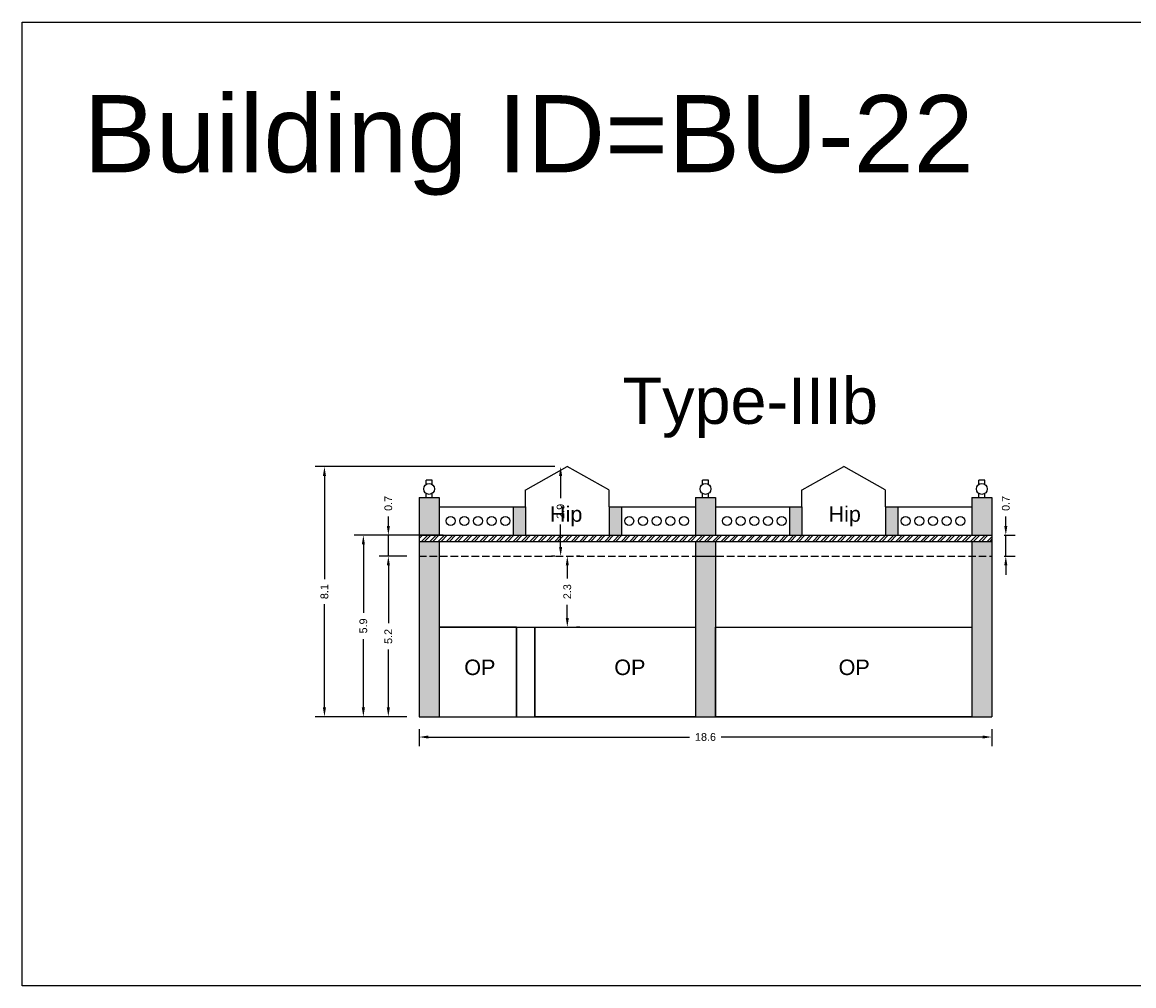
# Model space of a CAD drawing. Header units: metres. Extents: x 3416649 to 3417093, y -6712874 to -6712690.
# Tile 8 of 45: x 3416693 to 3416729, y -6712798 to -6712766. Entities that reach past the tile are written whole.
import ezdxf

# ---------------------------------------------------------------- set-up
doc = ezdxf.new("R2010")
doc.units = ezdxf.units.M
doc.linetypes.add('ACAD_ISO02W100', pattern=[15, 12, -3])
doc.layers.add('Dotted', color=7, linetype='ACAD_ISO02W100', plot=False)
doc.styles.get("Standard").update_dxf_attribs({"font": 'arial.ttf'})
doc.dimstyles.new('ISO-25', dxfattribs={"dimtxt": 0.25, "dimasz": 0.3, "dimexe": 0.3, "dimexo": 0.4, "dimgap": 0.2, "dimtad": 0, "dimdec": 1, "dimdsep": 46, "dimtxsty": 'Standard', "dimcen": 2.5, "dimadec": 0, "dimazin": 0, "dimtfac": 1, "dimtdec": 1, "dimtmove": 0, "dimatfit": 3, "dimfxl": 1, "dimarcsym": 0})

# ---------------------------------------------------------------- blocks, each defined once
blk = doc.blocks.new('*D189')
at = {"color": 0, "lineweight": -2, "transparency": 16777216}
for p, q in [((3416706.165, -6712789.333), (3416706.165, -6712789.892)), ((3416706.465, -6712789.592), (3416714.927, -6712789.592)), ((3416724.415, -6712789.592), (3416715.952, -6712789.592)), ((3416724.715, -6712789.333), (3416724.715, -6712789.892))]:
    blk.add_line(p, q, dxfattribs=at)
at = {"color": 0, "transparency": 16777216}
for points in [[(3416706.465, -6712789.542), (3416706.465, -6712789.642), (3416706.165, -6712789.592)], [(3416724.415, -6712789.542), (3416724.415, -6712789.642), (3416724.715, -6712789.592)]]:
    blk.add_solid(points, dxfattribs=at)
at = {"layer": 'Defpoints', "color": 0, "transparency": 16777216}
for p in [(3416706.165, -6712788.933), (3416724.715, -6712788.933), (3416724.715, -6712789.592)]:
    blk.add_point(p, dxfattribs=at)
at = {"color": 0, "transparency": 16777216, "insert": (3416715.44, -6712789.592), "char_height": 0.25, "attachment_point": 5}
blk.add_mtext('18.6', dxfattribs=at)
blk = doc.blocks.new('*D190')
at = {"color": 0, "lineweight": -2, "transparency": 16777216}
for p, q in [((3416705.765, -6712783.733), (3416704.868, -6712783.733)), ((3416705.168, -6712784.033), (3416705.168, -6712785.906)), ((3416705.168, -6712788.633), (3416705.168, -6712786.759)), ((3416705.765, -6712788.933), (3416704.868, -6712788.933))]:
    blk.add_line(p, q, dxfattribs=at)
at = {"color": 0, "transparency": 16777216}
for points in [[(3416705.118, -6712784.033), (3416705.218, -6712784.033), (3416705.168, -6712783.733)], [(3416705.118, -6712788.633), (3416705.218, -6712788.633), (3416705.168, -6712788.933)]]:
    blk.add_solid(points, dxfattribs=at)
at = {"layer": 'Defpoints', "color": 0, "transparency": 16777216}
for p in [(3416705.168, -6712783.733), (3416706.165, -6712783.733), (3416706.165, -6712788.933)]:
    blk.add_point(p, dxfattribs=at)
at = {"color": 0, "transparency": 16777216, "insert": (3416705.168, -6712786.333), "char_height": 0.25, "attachment_point": 5, "rotation": 90}
blk.add_mtext('5.2', dxfattribs=at)
blk = doc.blocks.new('*D191')
at = {"color": 0, "lineweight": -2, "transparency": 16777216}
for p, q in [((3416711.365, -6712783.733), (3416711.265, -6712783.733)), ((3416710.965, -6712784.033), (3416710.965, -6712784.453)), ((3416710.965, -6712785.733), (3416710.965, -6712785.312)), ((3416711.365, -6712786.033), (3416711.265, -6712786.033))]:
    blk.add_line(p, q, dxfattribs=at)
at = {"color": 0, "transparency": 16777216}
for points in [[(3416710.915, -6712784.033), (3416711.015, -6712784.033), (3416710.965, -6712783.733)], [(3416710.915, -6712785.733), (3416711.015, -6712785.733), (3416710.965, -6712786.033)]]:
    blk.add_solid(points, dxfattribs=at)
at = {"layer": 'Defpoints', "color": 0, "transparency": 16777216}
for p in [(3416710.965, -6712783.733), (3416710.965, -6712783.733), (3416710.965, -6712786.033)]:
    blk.add_point(p, dxfattribs=at)
at = {"color": 0, "transparency": 16777216, "insert": (3416710.965, -6712784.883), "char_height": 0.25, "attachment_point": 5, "rotation": 90}
blk.add_mtext('2.3', dxfattribs=at)
blk = doc.blocks.new('*D192')
at = {"color": 0, "lineweight": -2, "transparency": 16777216}
for p, q in [((3416705.168, -6712782.753), (3416705.168, -6712782.453)), ((3416706.949, -6712783.053), (3416704.868, -6712783.053)), ((3416705.168, -6712783.733), (3416705.168, -6712783.053)), ((3416705.765, -6712783.733), (3416704.868, -6712783.733)), ((3416705.168, -6712784.033), (3416705.168, -6712784.333))]:
    blk.add_line(p, q, dxfattribs=at)
at = {"color": 0, "transparency": 16777216}
for points in [[(3416705.118, -6712782.753), (3416705.218, -6712782.753), (3416705.168, -6712783.053)], [(3416705.118, -6712784.033), (3416705.218, -6712784.033), (3416705.168, -6712783.733)]]:
    blk.add_solid(points, dxfattribs=at)
at = {"layer": 'Defpoints', "color": 0, "transparency": 16777216}
for p in [(3416705.168, -6712783.053), (3416707.349, -6712783.053), (3416706.165, -6712783.733)]:
    blk.add_point(p, dxfattribs=at)
at = {"color": 0, "transparency": 16777216, "insert": (3416705.168, -6712782.025), "char_height": 0.25, "attachment_point": 5, "rotation": 90}
blk.add_mtext('0.7', dxfattribs=at)
blk = doc.blocks.new('*D193')
at = {"color": 0, "lineweight": -2, "transparency": 16777216}
for p, q in [((3416710.565, -6712780.833), (3416710.448, -6712780.833)), ((3416710.748, -6712781.133), (3416710.748, -6712781.853)), ((3416710.748, -6712783.433), (3416710.748, -6712782.713)), ((3416710.565, -6712783.733), (3416710.448, -6712783.733))]:
    blk.add_line(p, q, dxfattribs=at)
at = {"color": 0, "transparency": 16777216}
for points in [[(3416710.698, -6712781.133), (3416710.798, -6712781.133), (3416710.748, -6712780.833)], [(3416710.698, -6712783.433), (3416710.798, -6712783.433), (3416710.748, -6712783.733)]]:
    blk.add_solid(points, dxfattribs=at)
at = {"layer": 'Defpoints', "color": 0, "transparency": 16777216}
for p in [(3416710.965, -6712780.833), (3416710.748, -6712783.733), (3416710.965, -6712783.733)]:
    blk.add_point(p, dxfattribs=at)
at = {"color": 0, "transparency": 16777216, "insert": (3416710.748, -6712782.283), "char_height": 0.25, "attachment_point": 5, "rotation": 90}
blk.add_mtext('2.9', dxfattribs=at)
blk = doc.blocks.new('*D194')
at = {"color": 0, "lineweight": -2, "transparency": 16777216}
for p, q in [((3416706.949, -6712783.053), (3416704.059, -6712783.053)), ((3416704.359, -6712783.353), (3416704.359, -6712785.565)), ((3416704.359, -6712788.633), (3416704.359, -6712786.42)), ((3416705.765, -6712788.933), (3416704.059, -6712788.933))]:
    blk.add_line(p, q, dxfattribs=at)
at = {"color": 0, "transparency": 16777216}
for points in [[(3416704.309, -6712783.353), (3416704.409, -6712783.353), (3416704.359, -6712783.053)], [(3416704.309, -6712788.633), (3416704.409, -6712788.633), (3416704.359, -6712788.933)]]:
    blk.add_solid(points, dxfattribs=at)
at = {"layer": 'Defpoints', "color": 0, "transparency": 16777216}
for p in [(3416704.359, -6712783.053), (3416707.349, -6712783.053), (3416706.165, -6712788.933)]:
    blk.add_point(p, dxfattribs=at)
at = {"color": 0, "transparency": 16777216, "insert": (3416704.359, -6712785.993), "char_height": 0.25, "attachment_point": 5, "rotation": 90}
blk.add_mtext('5.9', dxfattribs=at)
blk = doc.blocks.new('*D195')
at = {"color": 0, "lineweight": -2, "transparency": 16777216}
for p, q in [((3416710.565, -6712780.833), (3416702.798, -6712780.833)), ((3416703.098, -6712781.133), (3416703.098, -6712784.479)), ((3416703.098, -6712788.633), (3416703.098, -6712785.286)), ((3416705.765, -6712788.933), (3416702.798, -6712788.933))]:
    blk.add_line(p, q, dxfattribs=at)
at = {"color": 0, "transparency": 16777216}
for points in [[(3416703.048, -6712781.133), (3416703.148, -6712781.133), (3416703.098, -6712780.833)], [(3416703.048, -6712788.633), (3416703.148, -6712788.633), (3416703.098, -6712788.933)]]:
    blk.add_solid(points, dxfattribs=at)
at = {"layer": 'Defpoints', "color": 0, "transparency": 16777216}
for p in [(3416703.098, -6712780.833), (3416710.965, -6712780.833), (3416706.165, -6712788.933)]:
    blk.add_point(p, dxfattribs=at)
at = {"color": 0, "transparency": 16777216, "insert": (3416703.098, -6712784.883), "char_height": 0.25, "attachment_point": 5, "rotation": 90}
blk.add_mtext('8.1', dxfattribs=at)
blk = doc.blocks.new('*D196')
at = {"color": 0, "lineweight": -2, "transparency": 16777216}
for p, q in [((3416725.167, -6712782.753), (3416725.167, -6712782.453)), ((3416725.115, -6712783.053), (3416725.467, -6712783.053)), ((3416725.167, -6712783.733), (3416725.167, -6712783.053)), ((3416725.115, -6712783.733), (3416725.467, -6712783.733)), ((3416725.167, -6712784.033), (3416725.167, -6712784.333))]:
    blk.add_line(p, q, dxfattribs=at)
at = {"color": 0, "transparency": 16777216}
for points in [[(3416725.117, -6712782.753), (3416725.217, -6712782.753), (3416725.167, -6712783.053)], [(3416725.117, -6712784.033), (3416725.217, -6712784.033), (3416725.167, -6712783.733)]]:
    blk.add_solid(points, dxfattribs=at)
at = {"layer": 'Defpoints', "color": 0, "transparency": 16777216}
for p in [(3416724.715, -6712783.053), (3416725.167, -6712783.053), (3416724.715, -6712783.733)]:
    blk.add_point(p, dxfattribs=at)
at = {"color": 0, "transparency": 16777216, "insert": (3416725.167, -6712782.025), "char_height": 0.25, "attachment_point": 5, "rotation": 90}
blk.add_mtext('0.7', dxfattribs=at)

msp = doc.modelspace()

# ---------------------------------------------------------------- hatches: boundary and pattern name
h = msp.add_hatch(color=256)
h.dxf.hatch_style = 1
h.paths.add_polyline_path([(3416706.815, -6712781.833), (3416706.165, -6712781.833), (3416706.165, -6712783.053), (3416706.815, -6712783.053)])
h.paths.add_polyline_path([(3416706.815, -6712783.253), (3416706.165, -6712783.253), (3416706.165, -6712783.733), (3416706.815, -6712783.733)])
h.paths.add_polyline_path([(3416706.815, -6712783.733), (3416706.165, -6712783.733), (3416706.165, -6712788.933), (3416706.815, -6712788.933)])
h.paths.add_polyline_path([(3416709.615, -6712782.133), (3416709.215, -6712782.133), (3416709.215, -6712783.053), (3416709.615, -6712783.053)])
h.paths.add_polyline_path([(3416712.715, -6712782.133), (3416712.315, -6712782.133), (3416712.315, -6712783.053), (3416712.715, -6712783.053)])
h.paths.add_polyline_path([(3416715.765, -6712781.833), (3416715.115, -6712781.833), (3416715.115, -6712783.053), (3416715.765, -6712783.053)])
h.paths.add_polyline_path([(3416715.765, -6712783.253), (3416715.115, -6712783.253), (3416715.115, -6712783.733), (3416715.765, -6712783.733)])
h.paths.add_polyline_path([(3416715.765, -6712783.733), (3416715.115, -6712783.733), (3416715.115, -6712788.933), (3416715.765, -6712788.933)])
h.paths.add_polyline_path([(3416721.665, -6712782.133), (3416721.265, -6712782.133), (3416721.265, -6712783.053), (3416721.665, -6712783.053)])
h.paths.add_polyline_path([(3416718.565, -6712782.133), (3416718.165, -6712782.133), (3416718.165, -6712783.053), (3416718.565, -6712783.053)])
h.paths.add_polyline_path([(3416724.715, -6712781.833), (3416724.065, -6712781.833), (3416724.065, -6712783.053), (3416724.715, -6712783.053)])
h.paths.add_polyline_path([(3416724.715, -6712783.253), (3416724.065, -6712783.253), (3416724.065, -6712783.733), (3416724.715, -6712783.733)])
h.paths.add_polyline_path([(3416724.715, -6712783.733), (3416724.065, -6712783.733), (3416724.065, -6712788.933), (3416724.715, -6712788.933)])
h = msp.add_hatch()
h.set_pattern_fill('ANSI32', color=256, scale=0.02)
h.set_pattern_definition([(45, (-15.52479, 0), (-0.134703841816, 0.134703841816), []), (45, (-15.43498, 0), (-0.134703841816, 0.134703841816), [])])
h.paths.add_polyline_path([(3416724.715, -6712783.053), (3416715.115, -6712783.053), (3416706.165, -6712783.053), (3416706.165, -6712783.253), (3416715.765, -6712783.253), (3416724.715, -6712783.253)])

# ---------------------------------------------------------------- linework, layer by layer
for points in [[(3416693.311, -6712766.438), (3416730.419, -6712766.438), (3416730.419, -6712797.649), (3416693.311, -6712797.649)], [(3416709.315, -6712786.033), (3416706.815, -6712786.033), (3416706.815, -6712788.933), (3416709.315, -6712788.933)], [(3416709.915, -6712786.033), (3416715.115, -6712786.033), (3416715.115, -6712788.933), (3416709.915, -6712788.933)], [(3416715.765, -6712786.033), (3416724.065, -6712786.033), (3416724.065, -6712788.933), (3416715.765, -6712788.933)]]:
    msp.add_lwpolyline(points, close=True)
for points in [[(3416709.62, -6712781.583), (3416710.965, -6712780.833)], [(3416712.31, -6712781.583), (3416710.965, -6712780.833)], [(3416718.57, -6712781.583), (3416719.915, -6712780.833)], [(3416721.26, -6712781.583), (3416719.915, -6712780.833)], [(3416706.39, -6712781.41), (3416706.39, -6712781.277)], [(3416706.59, -6712781.277), (3416706.39, -6712781.277)], [(3416706.59, -6712781.41), (3416706.59, -6712781.277)], [(3416715.34, -6712781.41), (3416715.34, -6712781.277)], [(3416715.54, -6712781.277), (3416715.34, -6712781.277)], [(3416715.54, -6712781.41), (3416715.54, -6712781.277)], [(3416724.29, -6712781.41), (3416724.29, -6712781.277)], [(3416724.49, -6712781.277), (3416724.29, -6712781.277)], [(3416724.49, -6712781.41), (3416724.49, -6712781.277)], [(3416706.39, -6712781.833), (3416706.39, -6712781.699)], [(3416706.59, -6712781.833), (3416706.59, -6712781.699)], [(3416709.615, -6712782.133), (3416709.615, -6712781.583)], [(3416712.315, -6712782.133), (3416712.315, -6712781.583)], [(3416715.34, -6712781.833), (3416715.34, -6712781.699)], [(3416715.54, -6712781.833), (3416715.54, -6712781.699)], [(3416718.565, -6712782.133), (3416718.565, -6712781.583)], [(3416721.265, -6712782.133), (3416721.265, -6712781.583)], [(3416724.29, -6712781.833), (3416724.29, -6712781.699)], [(3416724.49, -6712781.833), (3416724.49, -6712781.699)], [(3416706.165, -6712781.833), (3416706.165, -6712788.933)], [(3416706.165, -6712781.833), (3416706.815, -6712781.833)], [(3416706.24, -6712781.833), (3416706.74, -6712781.833)], [(3416706.815, -6712781.833), (3416706.815, -6712783.053)], [(3416715.115, -6712781.833), (3416715.115, -6712783.053)], [(3416715.115, -6712781.833), (3416715.765, -6712781.833)], [(3416715.115, -6712781.833), (3416715.765, -6712781.833)], [(3416715.115, -6712781.833), (3416715.115, -6712783.053)], [(3416715.19, -6712781.833), (3416715.69, -6712781.833)], [(3416715.765, -6712781.833), (3416715.765, -6712783.053)], [(3416715.765, -6712781.833), (3416715.765, -6712783.053)], [(3416724.065, -6712781.833), (3416724.715, -6712781.833)], [(3416724.065, -6712781.833), (3416724.065, -6712783.053)], [(3416724.065, -6712781.833), (3416724.715, -6712781.833)], [(3416724.065, -6712781.833), (3416724.065, -6712783.053)], [(3416724.14, -6712781.833), (3416724.64, -6712781.833)], [(3416724.715, -6712781.833), (3416724.715, -6712788.933)], [(3416724.715, -6712781.833), (3416724.715, -6712783.053)], [(3416706.815, -6712782.133), (3416709.615, -6712782.133)], [(3416709.215, -6712782.133), (3416709.215, -6712783.053)], [(3416709.615, -6712782.133), (3416709.615, -6712783.053)], [(3416712.315, -6712782.133), (3416715.115, -6712782.133)], [(3416712.315, -6712782.133), (3416712.315, -6712783.053)], [(3416712.715, -6712782.133), (3416712.715, -6712783.053)], [(3416715.765, -6712782.133), (3416718.565, -6712782.133)], [(3416718.165, -6712782.133), (3416718.165, -6712783.053)], [(3416718.565, -6712782.133), (3416718.565, -6712783.053)], [(3416721.265, -6712782.133), (3416724.065, -6712782.133)], [(3416721.265, -6712782.133), (3416721.265, -6712783.053)], [(3416721.665, -6712782.133), (3416721.665, -6712783.053)], [(3416706.165, -6712783.053), (3416715.765, -6712783.053)], [(3416715.115, -6712783.053), (3416724.715, -6712783.053)], [(3416706.165, -6712783.253), (3416715.765, -6712783.253)], [(3416706.815, -6712783.253), (3416706.815, -6712788.933)], [(3416715.115, -6712783.253), (3416715.115, -6712788.933)], [(3416715.115, -6712783.253), (3416724.715, -6712783.253)], [(3416715.115, -6712783.253), (3416715.115, -6712788.933)], [(3416715.765, -6712783.253), (3416715.765, -6712788.933)], [(3416715.765, -6712783.253), (3416715.765, -6712788.933)], [(3416724.065, -6712783.253), (3416724.065, -6712788.933)], [(3416724.065, -6712783.253), (3416724.065, -6712788.933)], [(3416724.715, -6712783.253), (3416724.715, -6712788.933)], [(3416706.815, -6712786.033), (3416715.115, -6712786.033)], [(3416709.315, -6712786.033), (3416709.315, -6712788.933)], [(3416709.915, -6712786.033), (3416709.915, -6712788.933)], [(3416715.765, -6712786.033), (3416724.065, -6712786.033)], [(3416706.165, -6712788.933), (3416715.765, -6712788.933)], [(3416715.115, -6712788.933), (3416724.715, -6712788.933)]]:
    msp.add_lwpolyline(points)
for centre, radius in [((3416706.49, -6712781.555), 0.176), ((3416715.44, -6712781.555), 0.176), ((3416724.39, -6712781.555), 0.176), ((3416707.185, -6712782.593), 0.144), ((3416707.628, -6712782.593), 0.144), ((3416708.072, -6712782.593), 0.144), ((3416708.515, -6712782.593), 0.144), ((3416708.959, -6712782.593), 0.144), ((3416712.97, -6712782.593), 0.144), ((3416713.414, -6712782.593), 0.144), ((3416713.858, -6712782.593), 0.144), ((3416714.301, -6712782.593), 0.144), ((3416714.745, -6712782.593), 0.144), ((3416716.135, -6712782.593), 0.144), ((3416716.578, -6712782.593), 0.144), ((3416717.022, -6712782.593), 0.144), ((3416717.465, -6712782.593), 0.144), ((3416717.909, -6712782.593), 0.144), ((3416721.92, -6712782.593), 0.144), ((3416722.364, -6712782.593), 0.144), ((3416722.808, -6712782.593), 0.144), ((3416723.251, -6712782.593), 0.144), ((3416723.695, -6712782.593), 0.144)]:
    msp.add_circle(centre, radius)
at = {"layer": 'Dotted', "ltscale": 0.02}
for points in [[(3416706.165, -6712783.733), (3416715.765, -6712783.733)], [(3416715.115, -6712783.733), (3416724.715, -6712783.733)]]:
    msp.add_lwpolyline(points, dxfattribs=at)

# ---------------------------------------------------------------- texts
at = {"attachment_point": 1}
for s, width, heights, insert, char_height in [('Building ID=BU-22', 67.86454, [0.517], (3416695.3, -6712768.799), 2.5), ('Type-IIIb', 9.99112, [0.517], (3416712.758, -6712777.948), 1.5), ('Hip', 1.17554, [0], (3416710.404, -6712782.119), 0.5), ('Hip', 1.17554, [0], (3416719.424, -6712782.119), 0.5), ('OP', 1.17554, [0], (3416707.627, -6712787.084), 0.5), ('OP', 1.17554, [0], (3416712.486, -6712787.084), 0.5), ('OP', 1.17554, [0], (3416719.751, -6712787.084), 0.5)]:
    msp.add_mtext_dynamic_manual_height_columns(s, width=width, gutter_width=12.5, heights=heights, dxfattribs=dict(at, insert=insert, char_height=char_height))

# ---------------------------------------------------------------- dimensions: what is measured, and where the dimension line sits
for base, p1, p2, picture, middle in [((3416703.098, -6712780.833), (3416706.165, -6712788.933), (3416710.965, -6712780.833), '*D195', (3416703.098, -6712784.883)), ((3416710.748, -6712783.733), (3416710.965, -6712780.833), (3416710.965, -6712783.733), '*D193', (3416710.748, -6712782.283)), ((3416705.168, -6712783.053), (3416706.165, -6712783.733), (3416707.349, -6712783.053), '*D192', (3416705.168, -6712782.025)), ((3416725.167, -6712783.053), (3416724.715, -6712783.733), (3416724.715, -6712783.053), '*D196', (3416725.167, -6712782.025)), ((3416704.359, -6712783.053), (3416706.165, -6712788.933), (3416707.349, -6712783.053), '*D194', (3416704.359, -6712785.993)), ((3416705.168, -6712783.733), (3416706.165, -6712788.933), (3416706.165, -6712783.733), '*D190', (3416705.168, -6712786.333)), ((3416710.965, -6712783.733), (3416710.965, -6712786.033), (3416710.965, -6712783.733), '*D191', (3416710.965, -6712784.883))]:
    dim = msp.add_linear_dim(base=base, p1=p1, p2=p2, angle=90, dimstyle='ISO-25')
    dim.commit()
    dim.dimension.update_dxf_attribs({"geometry": picture, "text_midpoint": middle})
dim = msp.add_linear_dim(base=(3416724.714575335, -6712789.591860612), p1=(3416706.164575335, -6712788.9326622), p2=(3416724.714575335, -6712788.9326622), dimstyle='ISO-25')
dim.commit()
dim.dimension.update_dxf_attribs({"geometry": '*D189', "text_midpoint": (3416715.439575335, -6712789.591860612)})

doc.saveas('drawing.dxf')
